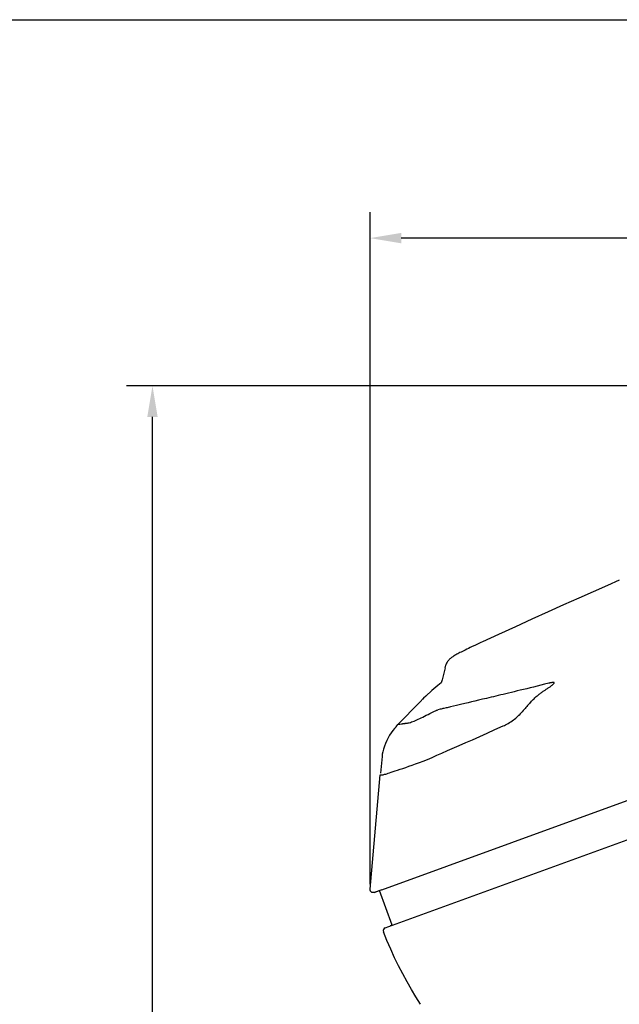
# Model space of a CAD drawing. Header units: millimetres. Extents: x 136 to 567, y 32 to 310.
# Tile 10 of 11: x 352 to 410, y 215 to 310. Entities that reach past the tile are written whole.
import ezdxf

# ---------------------------------------------------------------- set-up
doc = ezdxf.new("R2010")
doc.units = ezdxf.units.MM
doc.header["$LTSCALE"] = 32.67
doc.header["$PDMODE"] = 3
doc.header["$PDSIZE"] = 8
doc.layers.get('0').update_dxf_attribs({"linetype": 'CONTINUOUS'})
doc.layers.get('Defpoints').update_dxf_attribs({"linetype": 'CONTINUOUS'})
doc.layers.add('00_COMPONENTS', color=7, linetype='CONTINUOUS')
doc.layers.add('51__DRAFT_DIMS', color=7, linetype='CONTINUOUS')
doc.styles.get("Standard").update_dxf_attribs({"font": 'simfang.ttf'})
doc.dimstyles.new('DIMSTYLE_1', dxfattribs={"dimtxt": 3, "dimasz": 3, "dimexe": 2.5, "dimexo": 0.5, "dimgap": 0.75, "dimtad": 1, "dimdsep": 46, "dimtxsty": 'STANDARD', "dimblk": '_FILLED', "dimblk1": '_FILLED', "dimblk2": '_FILLED', "dimcen": 0.09, "dimazin": 2, "dimtp": 0.1, "dimtm": 0.1, "dimtfac": 1, "dimtdec": 0, "dimtofl": 0, "dimtmove": 0, "dimatfit": 3, "dimldrblk": '_FILLED', "dimfxl": 1, "dimtolj": 1, "dimarcsym": 0})

# ---------------------------------------------------------------- blocks, each defined once
blk = doc.blocks.new('_FILLED')
at = {"color": 0, "linetype": 'ByBlock'}
blk.add_solid([(0, 0), (-1, 0.167), (-1, -0.167)], dxfattribs=at)
blk = doc.blocks.new('*D38')
at = {"layer": '51__DRAFT_DIMS', "color": 0, "lineweight": -2}
for p, q in [((452.832, 274.587), (362.108, 274.587)), ((364.608, 98.104), (364.608, 271.587)), ((424.365, 95.104), (362.108, 95.104))]:
    blk.add_line(p, q, dxfattribs=at)
at = {"layer": 'Defpoints', "color": 0}
for p in [(364.608, 274.587), (453.332, 274.587), (424.865, 95.104)]:
    blk.add_point(p, dxfattribs=at)
at = {"layer": '51__DRAFT_DIMS', "color": 0, "linetype": 'ByBlock', "lineweight": -2, "xscale": 3, "yscale": 3, "zscale": 3}
for p, rotation in [((364.608, 274.587), 90), ((364.608, 95.104), 270)]:
    blk.add_blockref('_FILLED', p, dxfattribs=dict(at, rotation=rotation))
at = {"layer": '51__DRAFT_DIMS', "color": 0, "insert": (359.858, 184.922), "char_height": 3, "attachment_point": 2, "rotation": 90, "line_spacing_factor": 0.9}
blk.add_mtext('\\A1;179.5', dxfattribs=at)
blk = doc.blocks.new('*D39')
at = {"layer": '51__DRAFT_DIMS', "color": 0, "lineweight": -2}
for p, q in [((385.587, 226.572), (385.587, 291.31)), ((472.169, 244.31), (472.169, 291.31)), ((469.169, 288.81), (388.587, 288.81))]:
    blk.add_line(p, q, dxfattribs=at)
at = {"layer": 'Defpoints', "color": 0}
for p in [(385.587, 288.81), (472.169, 243.81), (385.587, 226.072)]:
    blk.add_point(p, dxfattribs=at)
at = {"layer": '51__DRAFT_DIMS', "color": 0, "linetype": 'ByBlock', "lineweight": -2, "xscale": 3, "yscale": 3, "zscale": 3, "rotation": 180}
blk.add_blockref('_FILLED', (385.587, 288.81), dxfattribs=at)
at = {"layer": '51__DRAFT_DIMS', "color": 0, "linetype": 'ByBlock', "lineweight": -2, "xscale": 3, "yscale": 3, "zscale": 3}
blk.add_blockref('_FILLED', (472.169, 288.81), dxfattribs=at)
at = {"layer": '51__DRAFT_DIMS', "color": 0, "insert": (428.828, 293.56), "char_height": 3, "attachment_point": 2, "line_spacing_factor": 0.9}
blk.add_mtext('\\A1;86.6', dxfattribs=at)

msp = doc.modelspace()

# ---------------------------------------------------------------- linework, layer by layer
for p, q in [((386.722, 226.049), (458.813, 252.287)), ((388.165, 241.831), (388.262, 241.947))]:
    msp.add_line(p, q)
msp.add_lwpolyline([(136.202, 309.85), (566.198, 309.85), (567.414, 32.205), (137.419, 32.205)], close=True)
at = {"layer": '00_COMPONENTS'}
for p, q in [((408.457, 255.354), (407.096, 254.748)), ((409.606, 255.865), (408.457, 255.354)), ((407.096, 254.748), (405.688, 254.12)), ((404.234, 253.47), (402.733, 252.797)), ((405.688, 254.12), (404.234, 253.47)), ((402.733, 252.797), (401.186, 252.1)), ((399.595, 251.38), (397.959, 250.633)), ((401.186, 252.1), (399.595, 251.38)), ((397.959, 250.633), (396.431, 249.93)), ((395.435, 249.465), (395.239, 249.373)), ((395.667, 249.574), (395.435, 249.465)), ((395.939, 249.701), (395.667, 249.574)), ((396.246, 249.844), (395.939, 249.701)), ((396.431, 249.93), (396.246, 249.844)), ((387.039, 222.381), (459.882, 248.894)), ((393.629, 248.531), (393.559, 248.487)), ((393.703, 248.577), (393.629, 248.531)), ((393.781, 248.624), (393.703, 248.577)), ((393.863, 248.672), (393.781, 248.624)), ((393.951, 248.722), (393.863, 248.672)), ((394.044, 248.773), (393.951, 248.722)), ((394.142, 248.826), (394.044, 248.773)), ((394.247, 248.882), (394.142, 248.826)), ((394.359, 248.94), (394.247, 248.882)), ((394.478, 249.001), (394.359, 248.94)), ((394.607, 249.066), (394.478, 249.001)), ((394.745, 249.135), (394.607, 249.066)), ((394.894, 249.207), (394.745, 249.135)), ((395.06, 249.287), (394.894, 249.207)), ((395.239, 249.373), (395.06, 249.287)), ((392.821, 247.424), (392.887, 247.681)), ((392.892, 247.702), (392.886, 247.678)), ((392.92, 247.787), (392.892, 247.702)), ((392.958, 247.878), (392.92, 247.787)), ((393.003, 247.962), (392.958, 247.878)), ((393.052, 248.038), (393.003, 247.962)), ((393.105, 248.107), (393.052, 248.038)), ((393.16, 248.169), (393.105, 248.107)), ((393.215, 248.224), (393.16, 248.169)), ((393.269, 248.273), (393.215, 248.224)), ((393.324, 248.319), (393.269, 248.273)), ((393.379, 248.361), (393.324, 248.319)), ((393.434, 248.402), (393.379, 248.361)), ((393.494, 248.443), (393.434, 248.402)), ((393.559, 248.487), (393.494, 248.443)), ((392.619, 246.637), (392.522, 246.263)), ((392.718, 247.024), (392.619, 246.637)), ((392.821, 247.424), (392.718, 247.024)), ((392.104, 245.719), (391.521, 245.225)), ((392.45, 245.985), (392.104, 245.719)), ((392.522, 246.263), (392.45, 245.985)), ((401.676, 245.653), (401.333, 245.569)), ((402.031, 245.74), (401.676, 245.653)), ((402.397, 245.83), (402.031, 245.74)), ((402.824, 245.935), (402.397, 245.83)), ((402.872, 245.947), (402.824, 245.935)), ((402.919, 245.958), (402.872, 245.947)), ((402.965, 245.969), (402.919, 245.958)), ((403.009, 245.979), (402.965, 245.969)), ((402.981, 245.634), (403.031, 245.671)), ((403.052, 245.988), (403.009, 245.979)), ((403.031, 245.671), (403.08, 245.707)), ((403.092, 245.997), (403.052, 245.988)), ((403.08, 245.707), (403.126, 245.742)), ((403.131, 246.004), (403.092, 245.997)), ((403.126, 245.742), (403.168, 245.777)), ((403.168, 246.01), (403.131, 246.004)), ((403.203, 246.015), (403.168, 246.01)), ((403.168, 245.777), (403.206, 245.81)), ((403.235, 246.018), (403.203, 246.015)), ((403.206, 245.81), (403.241, 245.842)), ((403.264, 246.019), (403.235, 246.018)), ((403.241, 245.842), (403.271, 245.872)), ((403.288, 246.017), (403.264, 246.019)), ((403.271, 245.872), (403.295, 245.901)), ((403.292, 246.016), (403.288, 246.017)), ((403.309, 246.012), (403.292, 246.016)), ((403.295, 245.901), (403.314, 245.928)), ((403.323, 246.003), (403.309, 246.012)), ((403.314, 245.928), (403.327, 245.952)), ((403.331, 245.99), (403.323, 246.003)), ((403.327, 245.952), (403.332, 245.973)), ((403.332, 245.973), (403.331, 245.99)), ((391.521, 245.225), (390.945, 244.689)), ((397.928, 244.745), (397.693, 244.688)), ((398.17, 244.803), (397.928, 244.745)), ((398.418, 244.862), (398.17, 244.803)), ((398.673, 244.924), (398.418, 244.862)), ((398.936, 244.987), (398.673, 244.924)), ((399.206, 245.052), (398.936, 244.987)), ((399.483, 245.119), (399.206, 245.052)), ((399.769, 245.188), (399.483, 245.119)), ((400.063, 245.259), (399.769, 245.188)), ((400.366, 245.333), (400.063, 245.259)), ((400.678, 245.409), (400.366, 245.333)), ((401.001, 245.488), (400.678, 245.409)), ((401.333, 245.569), (401.001, 245.488)), ((401.607, 244.644), (401.679, 244.706)), ((401.679, 244.706), (401.75, 244.765)), ((401.75, 244.765), (401.82, 244.821)), ((401.82, 244.821), (401.888, 244.875)), ((401.888, 244.875), (401.955, 244.927)), ((401.955, 244.927), (402.02, 244.977)), ((402.02, 244.977), (402.085, 245.025)), ((402.085, 245.025), (402.148, 245.071)), ((402.148, 245.071), (402.21, 245.115)), ((402.21, 245.115), (402.271, 245.157)), ((402.271, 245.157), (402.33, 245.197)), ((402.33, 245.197), (402.388, 245.236)), ((402.388, 245.236), (402.445, 245.274)), ((402.445, 245.274), (402.5, 245.31)), ((402.5, 245.31), (402.568, 245.354)), ((402.568, 245.354), (402.633, 245.397)), ((402.633, 245.397), (402.697, 245.438)), ((402.697, 245.438), (402.758, 245.479)), ((402.758, 245.479), (402.817, 245.519)), ((402.817, 245.519), (402.873, 245.558)), ((402.873, 245.558), (402.928, 245.596)), ((402.928, 245.596), (402.981, 245.634)), ((390.372, 244.114), (388.257, 241.949)), ((390.733, 244.48), (390.372, 244.114)), ((390.733, 244.48), (390.667, 244.413)), ((390.945, 244.689), (390.733, 244.48)), ((393.92, 243.795), (393.33, 243.656)), ((394.309, 243.886), (393.92, 243.795)), ((394.731, 243.985), (394.309, 243.886)), ((395.031, 244.056), (394.731, 243.985)), ((395.349, 244.131), (395.031, 244.056)), ((395.684, 244.211), (395.349, 244.131)), ((396.04, 244.295), (395.684, 244.211)), ((396.417, 244.384), (396.04, 244.295)), ((396.817, 244.479), (396.417, 244.384)), ((397.242, 244.581), (396.817, 244.479)), ((397.464, 244.634), (397.242, 244.581)), ((397.693, 244.688), (397.464, 244.634)), ((400.77, 243.796), (400.687, 243.7)), ((400.852, 243.888), (400.77, 243.796)), ((400.933, 243.978), (400.852, 243.888)), ((401.011, 244.065), (400.933, 243.978)), ((401.011, 244.065), (401.04, 244.096)), ((401.04, 244.096), (401.068, 244.126)), ((401.068, 244.126), (401.148, 244.21)), ((401.148, 244.21), (401.227, 244.291)), ((401.227, 244.291), (401.306, 244.368)), ((401.306, 244.368), (401.383, 244.442)), ((401.383, 244.442), (401.459, 244.512)), ((401.459, 244.512), (401.533, 244.58)), ((401.533, 244.58), (401.607, 244.644)), ((390.831, 242.759), (390.996, 242.843)), ((390.996, 242.843), (391.166, 242.93)), ((391.166, 242.93), (391.346, 243.021)), ((391.346, 243.021), (391.537, 243.119)), ((391.537, 243.119), (391.737, 243.22)), ((391.737, 243.22), (391.946, 243.322)), ((391.946, 243.322), (391.997, 243.336)), ((391.997, 243.336), (392.048, 243.349)), ((392.048, 243.349), (392.099, 243.362)), ((392.341, 243.421), (392.1, 243.362)), ((392.428, 243.443), (392.341, 243.421)), ((392.517, 243.464), (392.428, 243.443)), ((392.61, 243.486), (392.517, 243.464)), ((392.705, 243.509), (392.61, 243.486)), ((392.904, 243.556), (392.705, 243.509)), ((393.007, 243.58), (392.904, 243.556)), ((393.33, 243.656), (393.007, 243.58)), ((399.873, 242.803), (399.856, 242.786)), ((399.891, 242.82), (399.873, 242.803)), ((399.908, 242.837), (399.891, 242.82)), ((399.925, 242.855), (399.908, 242.837)), ((399.942, 242.872), (399.925, 242.855)), ((400.043, 242.977), (399.942, 242.872)), ((400.141, 243.082), (400.043, 242.977)), ((400.238, 243.188), (400.141, 243.082)), ((400.332, 243.294), (400.238, 243.188)), ((400.425, 243.399), (400.332, 243.294)), ((400.515, 243.502), (400.425, 243.399)), ((400.602, 243.602), (400.515, 243.502)), ((400.687, 243.7), (400.602, 243.602)), ((388.257, 241.948), (388.257, 241.949)), ((388.258, 241.948), (388.257, 241.948)), ((388.257, 241.948), (388.257, 241.948)), ((388.257, 241.948), (388.257, 241.948)), ((388.259, 241.947), (388.258, 241.948)), ((388.26, 241.947), (388.259, 241.947)), ((388.261, 241.947), (388.26, 241.947)), ((388.263, 241.947), (388.261, 241.947)), ((388.266, 241.947), (388.263, 241.947)), ((388.276, 241.948), (388.266, 241.947)), ((388.28, 241.948), (388.276, 241.948)), ((388.285, 241.948), (388.28, 241.948)), ((388.29, 241.949), (388.285, 241.948)), ((388.297, 241.949), (388.29, 241.949)), ((388.312, 241.951), (388.297, 241.949)), ((388.32, 241.952), (388.312, 241.951)), ((388.33, 241.953), (388.32, 241.952)), ((388.341, 241.954), (388.33, 241.953)), ((388.353, 241.955), (388.341, 241.954)), ((388.366, 241.957), (388.353, 241.955)), ((388.381, 241.959), (388.366, 241.957)), ((388.398, 241.962), (388.381, 241.959)), ((388.416, 241.965), (388.398, 241.962)), ((388.436, 241.968), (388.416, 241.965)), ((388.458, 241.971), (388.436, 241.968)), ((388.597, 241.996), (388.458, 241.971)), ((388.629, 242.001), (388.597, 241.996)), ((388.662, 242.006), (388.629, 242.001)), ((388.696, 242.011), (388.662, 242.006)), ((388.73, 242.016), (388.696, 242.011)), ((388.764, 242.021), (388.73, 242.016)), ((388.831, 242.03), (388.764, 242.021)), ((388.899, 242.039), (388.831, 242.03)), ((388.933, 242.043), (388.899, 242.039)), ((388.968, 242.049), (388.933, 242.043)), ((389.004, 242.054), (388.968, 242.049)), ((389.04, 242.06), (389.004, 242.054)), ((389.039, 242.06), (389.107, 242.074)), ((389.107, 242.074), (389.183, 242.09)), ((389.183, 242.09), (389.269, 242.11)), ((389.269, 242.11), (389.364, 242.135)), ((389.364, 242.135), (389.468, 242.164)), ((389.468, 242.164), (389.58, 242.2)), ((389.58, 242.2), (389.698, 242.241)), ((389.698, 242.241), (389.823, 242.287)), ((389.823, 242.287), (389.953, 242.339)), ((389.953, 242.339), (390.088, 242.397)), ((390.088, 242.397), (390.228, 242.46)), ((390.228, 242.46), (390.373, 242.53)), ((390.373, 242.53), (390.521, 242.603)), ((390.521, 242.603), (390.673, 242.678)), ((390.673, 242.678), (390.831, 242.759)), ((398.405, 241.822), (398.523, 241.875)), ((398.523, 241.875), (398.643, 241.934)), ((398.643, 241.934), (398.766, 241.998)), ((398.766, 241.998), (398.893, 242.067)), ((398.893, 242.067), (399.024, 242.142)), ((399.024, 242.142), (399.152, 242.221)), ((399.152, 242.221), (399.277, 242.306)), ((399.277, 242.306), (399.399, 242.395)), ((399.399, 242.395), (399.517, 242.486)), ((399.517, 242.486), (399.629, 242.578)), ((399.629, 242.578), (399.736, 242.672)), ((399.736, 242.672), (399.838, 242.768)), ((399.856, 242.786), (399.838, 242.768)), ((387.465, 240.932), (387.322, 240.682)), ((387.615, 241.166), (387.465, 240.932)), ((387.771, 241.382), (387.615, 241.166)), ((387.929, 241.579), (387.771, 241.382)), ((388.05, 241.714), (387.929, 241.579)), ((388.09, 241.755), (388.05, 241.714)), ((388.064, 241.728), (388.05, 241.714)), ((388.084, 241.749), (388.064, 241.728)), ((388.084, 241.749), (388.165, 241.831)), ((396.149, 240.794), (396.87, 241.119)), ((396.87, 241.119), (397.622, 241.462)), ((397.622, 241.462), (398.405, 241.822)), ((387.066, 240.144), (386.958, 239.862)), ((387.189, 240.421), (387.066, 240.144)), ((387.322, 240.682), (387.189, 240.421)), ((394.184, 239.942), (394.808, 240.211)), ((394.808, 240.211), (395.462, 240.492)), ((395.462, 240.492), (396.149, 240.794)), ((386.762, 239.105), (386.735, 238.888)), ((386.807, 239.34), (386.762, 239.105)), ((386.871, 239.591), (386.807, 239.34)), ((386.958, 239.862), (386.871, 239.591)), ((392.011, 238.989), (392.504, 239.208)), ((392.504, 239.208), (393.032, 239.439)), ((393.032, 239.439), (394.184, 239.942)), ((386.735, 238.888), (386.593, 237.265)), ((389.632, 238.038), (389.971, 238.158)), ((389.971, 238.158), (390.331, 238.291)), ((390.331, 238.291), (390.71, 238.435)), ((390.71, 238.435), (391.117, 238.598)), ((391.117, 238.598), (391.551, 238.784)), ((391.551, 238.784), (392.011, 238.989)), ((386.703, 237.102), (386.762, 237.111)), ((386.762, 237.111), (386.828, 237.126)), ((386.828, 237.126), (386.902, 237.144)), ((386.902, 237.144), (386.988, 237.163)), ((386.988, 237.163), (387.086, 237.185)), ((387.086, 237.185), (387.199, 237.216)), ((387.199, 237.216), (387.326, 237.256)), ((387.326, 237.256), (387.469, 237.306)), ((387.469, 237.306), (387.63, 237.361)), ((387.63, 237.361), (387.811, 237.423)), ((387.811, 237.423), (388.011, 237.493)), ((388.011, 237.493), (388.232, 237.568)), ((388.232, 237.568), (388.473, 237.649)), ((388.473, 237.649), (388.734, 237.735)), ((388.734, 237.735), (389.014, 237.83)), ((389.014, 237.83), (389.314, 237.93)), ((389.314, 237.93), (389.632, 238.038)), ((385.584, 226.088), (386.545, 237.102)), ((386.545, 237.102), (386.579, 237.098)), ((386.579, 237.098), (386.595, 237.097)), ((386.595, 237.097), (386.647, 237.097)), ((386.647, 237.097), (386.703, 237.102)), ((385.583, 226.048), (385.584, 226.088)), ((385.588, 226.007), (385.583, 226.048)), ((385.599, 225.966), (385.588, 226.007)), ((385.615, 225.927), (385.599, 225.966)), ((385.637, 225.891), (385.615, 225.927)), ((385.663, 225.858), (385.637, 225.891)), ((385.693, 225.83), (385.663, 225.858)), ((385.726, 225.807), (385.693, 225.83)), ((385.762, 225.789), (385.726, 225.807)), ((385.8, 225.776), (385.762, 225.789)), ((385.84, 225.768), (385.8, 225.776)), ((385.879, 225.765), (385.84, 225.768)), ((385.917, 225.766), (385.879, 225.765)), ((385.953, 225.771), (385.917, 225.766)), ((385.986, 225.78), (385.953, 225.771)), ((386.722, 226.049), (385.986, 225.78)), ((385.986, 225.78), (386.483, 225.961)), ((387.699, 222.622), (386.483, 225.961)), ((387.21, 221.138), (386.862, 221.989)), ((387.699, 222.622), (387.507, 222.552)), ((387.57, 220.306), (387.21, 221.138)), ((387.944, 219.494), (387.57, 220.306)), ((388.331, 218.703), (387.944, 219.494)), ((388.729, 217.931), (388.331, 218.703)), ((389.141, 217.175), (388.729, 217.931)), ((389.566, 216.436), (389.141, 217.175)), ((390.004, 215.713), (389.566, 216.436)), ((390.454, 215.006), (390.004, 215.713))]:
    msp.add_line(p, q, dxfattribs=at)
msp.add_arc((387.141, 222.099), 0.3, 109.99994, 201.55766, dxfattribs=at)

# ---------------------------------------------------------------- dimensions: what is measured, and where the dimension line sits
at = {"layer": '51__DRAFT_DIMS'}
for base, p1, p2, angle, text, picture, middle in [((385.587, 288.81), (472.169, 243.81), (385.587, 226.072), 180, '86.6', '*D39', (428.828, 288.81)), ((364.608, 274.587), (424.865, 95.104), (453.332, 274.587), 90, '179.5', '*D38', (364.608, 184.922))]:
    dim = msp.add_linear_dim(base=base, p1=p1, p2=p2, angle=angle, text=text, dimstyle='DIMSTYLE_1', dxfattribs=at)
    dim.commit()
    dim.dimension.update_dxf_attribs({"geometry": picture, "text_midpoint": middle, "dimtype": 160})

doc.saveas('drawing.dxf')
